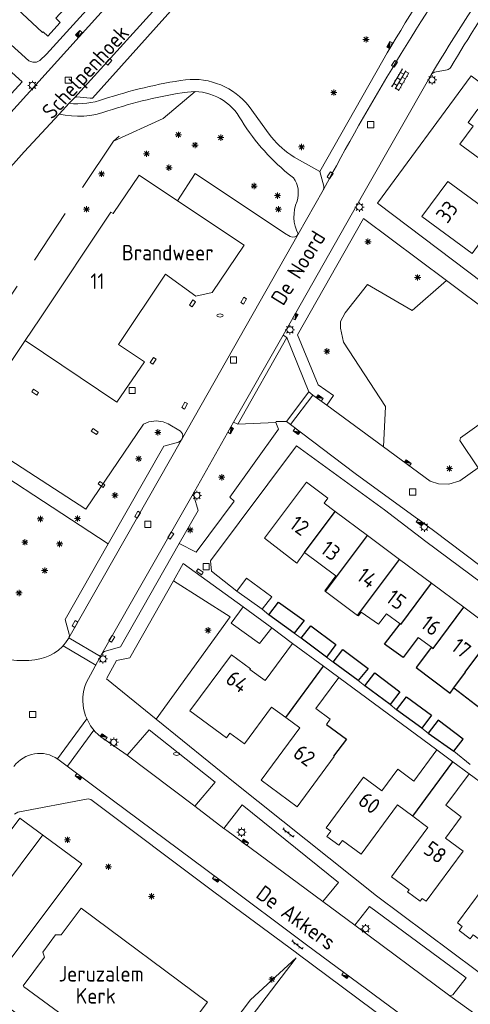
# Model space of a CAD drawing. Extents: x 168769 to 512904, y 516715 to 1559940.
# Tile 118 of 256: x 169532 to 169604, y 519786 to 519944. Entities that reach past the tile are written whole.
import ezdxf

# ---------------------------------------------------------------- set-up
doc = ezdxf.new("R2010")
doc.units = 0
doc.header["$MEASUREMENT"] = 0
doc.linetypes.add('LP', pattern=[14, 9, -5])
doc.layers.get('0').update_dxf_attribs({"linetype": 'CONTINUOUS'})
for name, color, linetype, lineweight in [('B01_HOOFDGEBOUW', 10, 'CONTINUOUS', 0), ('B02_bijgebouw', 12, 'CONTINUOUS', 0), ('B07_scheidingsmuur', 14, 'CONTINUOUS', 25), ('Q04_wegmarkering', 7, 'CONTINUOUS', 0), ('Q21_LANTAARNPAAL', 7, 'CONTINUOUS', 18), ('Q23_kolk', 7, 'CONTINUOUS', 18), ('Q26_BOOM', 7, 'CONTINUOUS', 18), ('Q28_rioolput', 7, 'CONTINUOUS', 18), ('Q92_BRANDKRAAN', 7, 'CONTINUOUS', 0), ('Q97_TROTTOIRKOLK', 7, 'CONTINUOUS', 0), ('S02_symb_open_verh', 7, 'CONTINUOUS', 13), ('T02_RASTER', 34, 'CONTINUOUS', 0), ('T03_HEK', 34, 'CONTINUOUS', 0), ('T51_CULTUURSCHEIDING', 3, 'CONTINUOUS', 0), ('V00_kant_verharding', 252, 'CONTINUOUS', 0), ('V11_VERKEERSDREMPEL', 7, 'CONTINUOUS', 0), ('Z19_Overigetekst', 7, 'CONTINUOUS', 0)]:
    doc.layers.add(name, color=color, linetype=linetype, lineweight=lineweight)
for name, color, linetype in [('B11_dakrand_hoofdgebouw', 20, 'CONTINUOUS'), ('B14_dakrand_bijgebouw', 30, 'CONTINUOUS'), ('Z02_Huisnummer', 253, 'CONTINUOUS'), ('Z06_STRAATNAAM', 7, 'CONTINUOUS'), ('Z09_FUNCTIEAANDUIDING', 7, 'CONTINUOUS')]:
    doc.layers.add(name, color=color, linetype=linetype)
doc.styles.add('ISOCP', font='isocp.shx', dxfattribs={"height": 1.8})

# ---------------------------------------------------------------- blocks, each defined once
blk = doc.blocks.new('Q21')
at = {"color": 0}
for points in [[(-1.5, 0), (-1, 0)], [(-1.06, 1.06), (-0.71, 0.71)], [(0, 1.5), (0, 1)], [(1.06, 1.06), (0.71, 0.71)], [(1.5, 0), (1, 0)], [(-1.06, -1.06), (-0.71, -0.71)], [(0, -1.5), (0, -1)], [(1.06, -1.06), (0.71, -0.71)]]:
    blk.add_lwpolyline(points, dxfattribs=at)
blk.add_circle((0, 0), 1, dxfattribs=at)
blk = doc.blocks.new('Q26')
at = {"color": 0}
for p, q in [((-1, 0), (1, 0)), ((-0.7, 0.7), (0.7, -0.7)), ((0.7, 0.7), (-0.7, -0.7)), ((0, 1), (0, -1))]:
    blk.add_line(p, q, dxfattribs=at)
blk = doc.blocks.new('Q28')
at = {"color": 0}
blk.add_lwpolyline([(1, 1), (1, -1), (-1, -1), (-1, 1)], close=True, dxfattribs=at)
blk = doc.blocks.new('Q97')
blk.add_hatch(color=256).paths.add_polyline_path([(-1, 1), (-1, 0), (1, 1)])
blk.add_line((1, 1), (-1, 0))
at = {"color": 0}
for points in [[(-1, 0), (-1, 1), (1, 1), (1, 0), (-1, 0)], [(0, 0.8), (0, 1)]]:
    blk.add_lwpolyline(points, dxfattribs=at)
blk = doc.blocks.new('Q23')
at = {"color": 0}
blk.add_lwpolyline([(0.99, -0.5), (-0.99, -0.5), (-0.99, 0.5), (0.99, 0.5), (0.99, -0.5)], dxfattribs=at)
blk = doc.blocks.new('Q92')
at = {"color": 0}
blk.add_ellipse((0, 0), major_axis=(-0.991, 0), ratio=0.499983, start_param=1.570796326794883, end_param=7.853981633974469, dxfattribs=at)
blk = doc.blocks.new('S024')
at = {"color": 0}
for p, q in [((0, 1.2), (6.7, 1.2)), ((0, 0), (6.7, 0)), ((0.2, 1.2), (0.2, 0)), ((1.25, 1.5), (1.25, 1.2)), ((1.25, 0), (1.25, -1.2)), ((2.3, 1.2), (2.3, 0)), ((3.35, 1.5), (3.35, 1.2)), ((3.35, 0), (3.35, -1.2)), ((4.4, 1.2), (4.4, 0)), ((5.45, 1.5), (5.45, 1.2)), ((5.45, 0), (5.45, -1.2)), ((6.5, 1.2), (6.5, 0)), ((0, -1.2), (6.7, -1.2)), ((0.2, -1.2), (0.2, -1.5)), ((2.3, -1.2), (2.3, -1.5)), ((4.4, -1.2), (4.4, -1.5)), ((6.5, -1.2), (6.5, -1.5))]:
    blk.add_line(p, q, dxfattribs=at)
blk = doc.blocks.new('S026')
for p, q in [((0, 0), (4.4, 0)), ((0.2, 0.5), (0.2, 0)), ((1.2, 0), (1.2, -0.5)), ((2.2, 0.5), (2.2, 0)), ((3.2, 0), (3.2, -0.5)), ((4.2, 0.5), (4.2, 0))]:
    blk.add_line(p, q)

msp = doc.modelspace()

# ---------------------------------------------------------------- linework, layer by layer
at = {"layer": 'B01_HOOFDGEBOUW'}
for points in [[(169538.91, 519951.59), (169541.7, 519949.08), (169537.73, 519944.71), (169538.47, 519944.03), (169536.45, 519941.81), (169535.71, 519942.49), (169535.63, 519942.4), (169530.73, 519946.98)], [(169608.72, 519916.16), (169610.56, 519918.67), (169602.73, 519924.44), (169604.84, 519927.3), (169604.03, 519927.89), (169605.6, 519930.03), (169606.4, 519929.43), (169606.83, 519930.02), (169614.92, 519924.05)], [(169614.69, 519907.94), (169612.4, 519909.63), (169610.77, 519907.42), (169607.12, 519910.12), (169604.69, 519906.83), (169596.63, 519912.77), (169600.78, 519918.41), (169607, 519913.83), (169608.72, 519916.16)], [(169571.33, 519860.97), (169578.06, 519869.99), (169581.5, 519867.42), (169580.89, 519866.61), (169582.66, 519865.29)], [(169582.66, 519865.29), (169587.84, 519861.42)], [(169577.73, 519858.67), (169576.49, 519856.98), (169571.33, 519860.97)], [(169587.84, 519861.42), (169593.01, 519857.56)], [(169582.78, 519854.9), (169577.73, 519858.67)], [(169593.01, 519857.56), (169598.17, 519853.71)], [(169582.78, 519854.9), (169580.99, 519852.49), (169581.11, 519852.4)], [(169598.17, 519853.71), (169603.34, 519849.86)], [(169581.11, 519852.4), (169586.28, 519848.54)], [(169589.64, 519847.11), (169586.87, 519849.09), (169586.4, 519848.45), (169586.28, 519848.54)], [(169603.34, 519849.86), (169608.51, 519845.99)], [(169589.64, 519847.11), (169590.93, 519848.82)], [(169593.13, 519847.17), (169590.93, 519848.82)], [(169598.17, 519843.41), (169596.03, 519845.01)], [(169571.39, 519838.04), (169575.82, 519844.03)], [(169575.82, 519844.03), (169580.81, 519840.35)], [(169568.07, 519827.88), (169565.74, 519829.6), (169565.17, 519828.83), (169559.31, 519833.16), (169566.01, 519842.19), (169569.05, 519839.95), (169568.96, 519839.83), (169571.39, 519838.04)], [(169580.81, 519840.35), (169583.27, 519838.53)], [(169583.27, 519838.53), (169579.58, 519833.54), (169581.89, 519831.84), (169581.26, 519830.98)], [(169574.71, 519832.11), (169572.44, 519833.78), (169568.07, 519827.88)], [(169582.41, 519825.9), (169582.53, 519825.82), (169576.54, 519817.72), (169570.75, 519822), (169576.98, 519830.43), (169574.71, 519832.11)], [(169599.03, 519826.88), (169595.33, 519821.87), (169592.74, 519823.79), (169590.17, 519820.32), (169587.23, 519822.49), (169581.2, 519814.35), (169581.96, 519813.79), (169581.34, 519812.96), (169583.27, 519811.53), (169583.86, 519812.33), (169586.85, 519810.12), (169592.69, 519818.02), (169595.13, 519816.21)], [(169601.61, 519824.97), (169599.03, 519826.88)], [(169604.2, 519823.05), (169601.61, 519824.97)], [(169595.13, 519816.21), (169597.58, 519814.4), (169591.72, 519806.47), (169594.55, 519804.38), (169594.3, 519804.04), (169596.33, 519802.54), (169596.67, 519802.99), (169597.29, 519802.54), (169603.23, 519810.58), (169600.4, 519812.68), (169602.95, 519816.13), (169600.45, 519817.98), (169604.2, 519823.05)], [(169619.97, 519811.47), (169616.2, 519806.4), (169613.65, 519808.3), (169611.16, 519804.95), (169608.29, 519807.08), (169602.32, 519799.03), (169603.08, 519798.47), (169602.6, 519797.83), (169604.4, 519796.49), (169604.87, 519797.13), (169607.95, 519794.84), (169613.76, 519802.66), (169616.16, 519800.87)], [(169532.51, 519788.9), (169535.94, 519793.51), (169535.66, 519794.32), (169537.72, 519797.09), (169538.61, 519797.09), (169541.83, 519801.42), (169562.13, 519786.3)], [(169532.55, 519788.81), (169544.39, 519780.09), (169544.73, 519779.84), (169542.93, 519777.42), (169550.97, 519771.48)], [(169550.97, 519771.48), (169562.13, 519786.3)]]:
    msp.add_lwpolyline(points, dxfattribs=at)
msp.add_lwpolyline([(169547.85, 519892.18), (169551.98, 519889.38), (169547.58, 519882.9), (169532.81, 519892.79), (169535.15, 519896.28), (169546.6, 519913.46), (169546.98, 519913.23), (169551.14, 519919.45), (169557.33, 519915.32), (169568.02, 519908.18), (169562.87, 519900.51), (169560.24, 519899.95), (169555.36, 519903.47)], close=True, dxfattribs=at)
at = {"layer": 'B02_bijgebouw'}
for points in [[(169566.84, 519852.45), (169568.42, 519854.55), (169572.49, 519851.56), (169570.92, 519849.53)], [(169570.92, 519849.53), (169566.84, 519852.45)], [(169565.97, 519847.3), (169567.89, 519849.9)], [(169567.89, 519849.9), (169572.47, 519846.53)], [(169572.47, 519846.53), (169570.49, 519844.01), (169565.97, 519847.3)]]:
    msp.add_lwpolyline(points, dxfattribs=at)
at = {"layer": 'B07_scheidingsmuur'}
for points in [[(169577.73, 519858.67), (169582.66, 519865.29)], [(169581.11, 519852.4), (169587.84, 519861.42)], [(169586.28, 519848.54), (169593.01, 519857.56)], [(169593.24, 519847.09), (169598.17, 519853.71)], [(169598.4, 519843.24), (169603.34, 519849.86)], [(169593.13, 519847.17), (169593.24, 519847.09)], [(169603.57, 519839.38), (169608.51, 519845.99)], [(169598.17, 519843.41), (169598.4, 519843.24)], [(169574.71, 519832.11), (169580.81, 519840.35)], [(169603.57, 519839.38), (169601.71, 519836.88), (169601.75, 519836.86)], [(169595.13, 519816.21), (169601.61, 519824.97)]]:
    msp.add_lwpolyline(points, dxfattribs=at)
at = {"layer": 'B11_dakrand_hoofdgebouw'}
for points in [[(169596.03, 519845.01), (169593.62, 519841.75), (169590.62, 519843.89), (169593.13, 519847.17)], [(169598.17, 519843.41), (169595.67, 519840.15), (169601.15, 519836), (169601.75, 519836.86)], [(169601.75, 519836.86), (169606.64, 519833.13), (169606.02, 519832.38), (169606.26, 519832.18)]]:
    msp.add_lwpolyline(points, dxfattribs=at)
at = {"layer": 'B11_dakrand_hoofdgebouw', "flags": 128}
msp.add_lwpolyline([(169581.26, 519830.98), (169584.47, 519828.6), (169582.41, 519825.9)], dxfattribs=at)
at = {"layer": 'B14_dakrand_bijgebouw'}
for points in [[(169571.99, 519848.65), (169573.58, 519850.7), (169577.66, 519847.72), (169576.06, 519845.7)], [(169576.06, 519845.7), (169571.99, 519848.65)], [(169577.2, 519844.89), (169578.74, 519846.86), (169582.79, 519843.88), (169581.27, 519841.83)], [(169581.27, 519841.83), (169577.2, 519844.89)], [(169582.32, 519841.03), (169583.89, 519843.03), (169587.97, 519840.01), (169586.38, 519838.08)], [(169586.38, 519838.08), (169582.32, 519841.03)], [(169587.44, 519837.18), (169589.02, 519839.29), (169593.07, 519836.25), (169591.49, 519834.21)], [(169591.49, 519834.21), (169587.44, 519837.18)], [(169592.53, 519833.36), (169594.14, 519835.44), (169598.15, 519832.47), (169596.58, 519830.41)], [(169596.58, 519830.41), (169592.53, 519833.36)], [(169601.74, 519826.67), (169603.26, 519828.64), (169599.24, 519831.66), (169597.62, 519829.61)], [(169597.62, 519829.61), (169601.74, 519826.67)]]:
    msp.add_lwpolyline(points, dxfattribs=at)
at = {"layer": 'Q04_wegmarkering'}
for points in [[(169572.23, 519966.68), (169540.75, 519931.9)], [(169557.97, 519876.83), (169576.73, 519909.92)], [(169557.97, 519876.83), (169539.86, 519844.95)], [(169560.03, 519868.51), (169545.17, 519842.37)], [(169535.65, 519813.23), (169520.89, 519793.46), (169519.65, 519794.31)]]:
    msp.add_lwpolyline(points, dxfattribs=at)
for points in [[(169580.74, 519917, -0.028223), (169605.46, 519957.82)], [(169598.1, 519935.59, -0.016899), (169610.26, 519954.39)]]:
    msp.add_lwpolyline(points, format="xyb", dxfattribs=at)
at = {"layer": 'T02_RASTER'}
msp.add_lwpolyline([(169565.8, 519848.31), (169553.89, 519831.83)], dxfattribs=at)
at = {"layer": 'T03_HEK', "linetype": 'LP'}
msp.add_lwpolyline([(169555.01, 519928.54), (169547.01, 519924.92), (169525.46, 519892.41)], dxfattribs=at)
at = {"layer": 'T51_CULTUURSCHEIDING'}
for points in [[(169560.15, 519932.88), (169555.01, 519928.54)], [(169547.01, 519924.92), (169547.92, 519925.7)], [(169590.46, 519875.69), (169590.76, 519882.2), (169584, 519892.55), (169583.51, 519894.77), (169583.52, 519895.87), (169584.27, 519897.26), (169587.89, 519901.85), (169595.06, 519897.66), (169600.57, 519902.47)], [(169519.24, 519877.67), (169546.15, 519860.08)], [(169576.39, 519793.43), (169569.05, 519786.66), (169559.99, 519774.69), (169556.79, 519769.76)], [(169576.39, 519793.43), (169558.98, 519770.53)]]:
    msp.add_lwpolyline(points, dxfattribs=at)
at = {"layer": 'V00_kant_verharding'}
for points in [[(169580.19, 519920), (169590.32, 519937.91, -0.019173), (169602.43, 519956.89), (169604.89, 519957.43, 0.210784), (169605.46, 519957.82), (169606.9, 519959.89, 0.490384), (169604.83, 519966.23), (169598.2, 519968.5, 0.041493), (169594.94, 519968.98)], [(169581.32, 519882.39), (169579.1, 519884.03), (169578.45, 519884.53), (169574.91, 519893.27), (169574.28, 519893.68), (169587.27, 519916.56), (169598.1, 519935.59, -0.169229), (169598.65, 519935.99), (169600.69, 519936.4, 0.174601), (169601.26, 519936.81, -0.018187), (169610.32, 519950.91, 0.095513), (169610.47, 519951.6), (169610.06, 519953.67, -0.154551), (169610.26, 519954.39), (169612.07, 519956.77, -0.373723), (169619.05, 519957.59), (169632.49, 519947.6)], [(169539.91, 519931, 0.116633), (169545.43, 519931.65, -0.044831), (169558.62, 519934.79, -0.256296), (169568.82, 519930.51)], [(169538.29, 519929.24, 0.141679), (169546.09, 519929.76, -0.044705), (169558.9, 519932.81, -0.294833), (169567.24, 519928.81, -0.268483)], [(169568.82, 519930.51), (169572.08, 519926.01, 0.081126), (169575.52, 519922.69), (169576.05, 519922.31)], [(169575.12, 519919.66, -0.086649), (169567.24, 519928.81)], [(169557.33, 519915.32), (169560.15, 519919.7), (169574.51, 519910.11), (169575.44, 519909.55, 0.382838), (169576.73, 519909.92)], [(169575.12, 519919.66), (169575.99, 519918.99, -0.226198), (169576.55, 519915.23, 0.227453), (169576.73, 519909.92)], [(169576.73, 519909.92), (169580.74, 519917, 0.128304), (169580.87, 519917.68), (169580.19, 519920)], [(169555.83, 519879.4), (169557.8, 519878.2, -0.574393), (169557.48, 519876.45), (169555.14, 519875.81), (169546.15, 519860.08), (169539.26, 519847.87), (169539.9, 519845.51, -0.193966), (169539.8, 519844.83, -0.237626), (169534.36, 519841.4)], [(169557.57, 519860.14), (169560.63, 519865.45), (169559.96, 519867.82, -0.171787), (169560.03, 519868.51), (169566.34, 519879.67), (169567.02, 519879.32), (169573.15, 519879.59)], [(169545.17, 519842.37, -0.194895), (169545.75, 519842.81), (169548.13, 519843.5), (169557.57, 519860.14)], [(169534.36, 519841.4, -0.14068), (169526.77, 519842.46)], [(169545.01, 519828.99, -0.333424), (169542.61, 519837.71)], [(169530.99, 519824.22, -0.408267), (169538.08, 519825.4)]]:
    msp.add_lwpolyline(points, format="xyb", dxfattribs=at)
for points in [[(169558.2, 519960.35), (169547.97, 519948.92), (169528.01, 519926.8), (169526.76, 519925.62), (169526.08, 519925.13), (169524.87, 519924.66), (169523.65, 519924.3), (169522.5, 519924.17), (169521.74, 519924.34), (169520.93, 519924.52), (169520.23, 519924.8), (169512.57, 519931.22), (169513.79, 519932.65)], [(169547.3, 519957.91), (169550.75, 519954.95), (169536.26, 519938.92), (169535.19, 519937.91), (169534.62, 519937.62), (169534.03, 519937.6), (169533.4, 519937.84), (169516.28, 519953.39), (169523.15, 519960.7)], [(169532.32, 519934.44), (169514.09, 519950.95)], [(169540.75, 519931.9), (169541.12, 519932.02), (169543.27, 519931.82), (169543.64, 519931.84), (169558.57, 519948.51)], [(169614.69, 519907.94), (169608.96, 519900.18), (169589.45, 519914.9), (169604.56, 519935.43), (169623.96, 519920.83), (169620.39, 519915.67)], [(169527.78, 519929.44), (169530.04, 519931.94), (169532.32, 519934.44)], [(169540.75, 519931.9), (169539.91, 519931), (169538.29, 519929.24)], [(169471.57, 519886.44), (169479.83, 519886.94), (169482.11, 519887.07), (169485.41, 519887.27), (169494.81, 519887.89), (169497.03, 519888.17), (169498.71, 519888.39), (169500, 519888.72), (169501.18, 519889.21), (169502.63, 519890.13), (169503.86, 519891.13), (169506.35, 519893.81), (169506.61, 519893.91), (169507.99, 519893.9), (169509.16, 519893.92), (169509.37, 519894.03), (169522.82, 519909.06), (169522.89, 519909.35), (169522.6, 519911.61), (169522.6, 519911.91), (169532.66, 519923.16), (169538.29, 519929.24)], [(169576.05, 519922.31), (169580.19, 519920)], [(169557.32, 519915.31), (169557.33, 519915.32)], [(169581.32, 519882.39), (169582.39, 519883.94), (169579.95, 519885.68), (169576.59, 519893.74), (169587.25, 519912.46)], [(169587.25, 519912.46), (169600.57, 519902.47)], [(169600.57, 519902.47), (169608.01, 519896.86), (169624.06, 519884.76), (169623.95, 519883.96)], [(169532.81, 519892.79), (169523.14, 519878.29), (169542.59, 519865.65), (169551.82, 519879.34), (169552.7, 519879.71), (169553.87, 519879.9), (169555, 519879.73)], [(169585.87, 519871.4), (169598.49, 519862.21), (169618.65, 519846.96), (169620.23, 519846.4), (169622.69, 519846.38), (169624.58, 519847.05), (169626, 519848.12), (169640.82, 519867.77), (169641.43, 519869.85), (169641.16, 519872.5), (169639.96, 519874.3), (169628.35, 519882.92), (169626.42, 519883.72), (169624.58, 519883.95), (169623.95, 519883.96)], [(169623.95, 519883.96), (169621.43, 519883.08), (169617.43, 519880.46), (169614.43, 519884.59), (169613.69, 519884.86), (169609.06, 519881.57), (169602.83, 519877.13), (169602.69, 519876.72), (169605.66, 519872.31), (169602.74, 519870.19), (169600.96, 519869.67), (169599.31, 519869.73), (169597.93, 519870.14), (169590.46, 519875.69)], [(169590.46, 519875.69), (169581.32, 519882.39)], [(169555, 519879.73), (169555.83, 519879.4)], [(169573.15, 519879.59), (169573.58, 519878.53), (169565.75, 519867.57)], [(169573.15, 519879.59), (169573.18, 519879.75), (169574.86, 519879.76), (169575.48, 519879.26), (169585.87, 519871.4)], [(169622.09, 519827.05), (169629.03, 519836.8), (169622.46, 519841.74), (169597.23, 519860.47), (169590.61, 519865.54), (169576.44, 519875.86), (169562.61, 519857.33), (169562.79, 519855.65), (169566.84, 519852.45)], [(169560.29, 519858.71), (169566.43, 519866.94), (169565.75, 519867.57)], [(169560.29, 519858.71), (169557.57, 519860.14)], [(169567.89, 519849.9), (169558.21, 519856.89), (169556.65, 519854.09)], [(169556.65, 519854.09), (169549.65, 519841.73), (169547.48, 519841.26)], [(169556.65, 519854.09), (169565.8, 519848.31)], [(169570.92, 519849.53), (169571.99, 519848.65)], [(169575.82, 519844.03), (169572.47, 519846.53)], [(169576.06, 519845.7), (169577.2, 519844.89)], [(169542.61, 519837.71), (169545.17, 519842.37)], [(169547.48, 519841.26), (169545.96, 519838.44)], [(169581.27, 519841.83), (169582.32, 519841.03)], [(169545.87, 519838.35), (169553.89, 519831.83), (169566.56, 519821.55)], [(169599.03, 519826.88), (169583.27, 519838.53)], [(169586.38, 519838.08), (169587.44, 519837.18)], [(169591.49, 519834.21), (169592.53, 519833.36)], [(169560.09, 519817.84), (169563.37, 519821.67), (169552.77, 519830.12), (169549.23, 519826.03)], [(169596.58, 519830.41), (169597.62, 519829.61)], [(169545.01, 519828.99), (169549.23, 519826.03)], [(169684.8, 519710.09), (169683.57, 519713.78), (169682.65, 519715.6), (169680.76, 519718.32), (169679.31, 519720.02), (169664.52, 519731.25), (169647.1, 519744.24), (169639.31, 519750), (169617.18, 519766.36), (169596.11, 519782.15), (169578.05, 519795.5), (169564.18, 519805.89), (169544.51, 519820.55), (169538.08, 519825.4)], [(169549.23, 519826.03), (169560.09, 519817.84)], [(169604.39, 519824.56), (169601.74, 519826.67)], [(169604.2, 519823.05), (169619.97, 519811.47)], [(169566.56, 519821.55), (169589.3, 519803.38), (169605.38, 519791.39), (169619.9, 519780.76), (169634.59, 519800.5), (169628.5, 519804.86)], [(169531.11, 519816.55), (169531.63, 519816.87), (169542.95, 519819.03), (169543.39, 519818.91), (169563.17, 519804.05), (169576.45, 519794.2), (169576.48, 519794.17), (169593.73, 519781.35), (169603.21, 519774.24)], [(169560.09, 519817.84), (169564.79, 519814.24)], [(169564.79, 519814.24), (169567.73, 519818.06)], [(169567.73, 519818.06), (169583.2, 519805.55)], [(169546.3, 519773.5), (169530.35, 519785.24), (169526.74, 519784.68), (169524.02, 519786.68), (169526.17, 519789.57), (169527.11, 519788.85), (169541.91, 519808.55), (169531.98, 519815.91), (169517.21, 519796.12), (169519.65, 519794.31)], [(169564.79, 519814.24), (169565.22, 519813.9), (169580.67, 519802.48)], [(169580.67, 519802.48), (169583.2, 519805.55)], [(169580.67, 519802.48), (169585.81, 519798.68)], [(169585.81, 519798.68), (169588.2, 519801.66), (169603.72, 519790.19), (169601.59, 519787.43)], [(169601.12, 519787.31), (169585.81, 519798.68)], [(169601.59, 519787.43), (169601.12, 519787.31)], [(169606.85, 519783.16), (169601.12, 519787.31)]]:
    msp.add_lwpolyline(points, dxfattribs=at)
at = {"layer": 'V11_VERKEERSDREMPEL'}
for points in [[(169566.34, 519879.67), (169574.28, 519893.68)], [(169567.02, 519879.32), (169574.91, 519893.27)], [(169574.86, 519879.76), (169578.45, 519884.53)], [(169575.48, 519879.26), (169579.1, 519884.03)], [(169544.94, 519841.95), (169539.86, 519844.95)], [(169538.93, 519843.67), (169544.17, 519840.54)], [(169537.99, 519825.47), (169542.74, 519831.87)], [(169543.86, 519830.09), (169539.6, 519824.26)]]:
    msp.add_lwpolyline(points, dxfattribs=at)

# ---------------------------------------------------------------- block references
at = {"layer": 'Q21_LANTAARNPAAL', "xscale": 0.5, "yscale": 0.5}
for p in [(169533.98, 519933.89), (169598.24, 519934.76), (169586.56, 519914.29), (169575.39, 519894.53), (169560.43, 519867.87), (169597.01, 519862.77), (169545.32, 519841.54), (169547.07, 519828.12), (169567.63, 519813.64), (169587.56, 519798.1)]:
    msp.add_blockref('Q21', p, dxfattribs=at)
at = {"layer": 'Q23_kolk'}
for p, xscale, yscale, rotation in [((169546.26, 519937.67), 0.5, 0.5, 47.71182333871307), ((169592.19, 519937.36), 0.4999999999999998, 0.4999999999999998, 237.1224146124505), ((169581.84, 519919.41), 0.5, 0.5, 236.2860293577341), ((169567.97, 519899.23), 0.5, 0.5, 240.6023616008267), ((169559.72, 519898.79), 0.5, 0.5, 235.6645755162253), ((169553.4, 519889.54), 0.5, 0.5, 56.09489511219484), ((169534.42, 519884.49), 0.5, 0.5, 326.5011168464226), ((169558.45, 519882.33), 0.5, 0.5, 60.60236159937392), ((169544, 519878.14), 0.4999999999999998, 0.4999999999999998, 146.1904419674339), ((169545.09, 519869.64), 0.5, 0.5, 146.1546597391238), ((169550.9, 519864.76), 0.5, 0.5, 238.0311574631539), ((169556.22, 519861.39), 0.5, 0.5, 236.8714035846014), ((169560.91, 519855.57), 0.5, 0.5, 325.1032550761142), ((169540.84, 519847.16), 0.5, 0.5, 239.8117609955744), ((169546.74, 519844.78), 0.4999999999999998, 0.4999999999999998, 238.3416936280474)]:
    msp.add_blockref('Q23', p, dxfattribs=dict(at, xscale=xscale, yscale=yscale, rotation=rotation))
at = {"layer": 'Q26_BOOM', "xscale": 0.5, "yscale": 0.5}
for p in [(169587.64, 519941.28), (169582.45, 519932.73), (169557.45, 519925.93), (169564.27, 519925.47), (169560.14, 519924.26), (169577.26, 519923.97), (169552.33, 519922.87), (169555.94, 519920.62), (169545.1, 519919.64), (169569.64, 519917.67), (169573.4, 519916.14), (169542.68, 519913.95), (169573.54, 519913.95), (169587.93, 519908.72), (169595.92, 519902.96), (169581.33, 519891.08), (169554.16, 519878.01), (169551.07, 519873.76), (169564.43, 519870.78), (169601.05, 519872.19), (169547.25, 519867.89), (169535.27, 519864.08), (169541.24, 519864.14), (169559.35, 519862.31), (169532.77, 519860.33), (169538.35, 519860.05), (169535.96, 519855.77), (169531.84, 519852.16), (169562.22, 519846.15), (169539.62, 519812.41), (169546.2, 519808.07), (169553.14, 519803.3), (169572.49, 519789.96)]:
    msp.add_blockref('Q26', p, dxfattribs=at)
at = {"layer": 'Q28_rioolput', "xscale": 0.5, "yscale": 0.5}
for p in [(169539.75, 519934.73), (169588.39, 519927.55), (169566.31, 519889.66), (169550.02, 519884.76), (169595.12, 519868.42), (169552.54, 519863.2), (169561.92, 519856.39), (169534.02, 519832.59)]:
    msp.add_blockref('Q28', p, dxfattribs=at)
at = {"layer": 'Q92_BRANDKRAAN', "xscale": 0.5, "yscale": 0.5}
for p in [(169564.15, 519896.83), (169557.19, 519826.26)]:
    msp.add_blockref('Q92', p, dxfattribs=at)
at = {"layer": 'Q97_TROTTOIRKOLK'}
for p, xscale, yscale, rotation in [((169541.64, 519942.04), 0.5, 0.5, 47.4683802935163), ((169591.64, 519940.28), 0.5, 0.5, 59.65675111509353), ((169576.06, 519896.79), 0.4999999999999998, 0.4999999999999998, 241.5270801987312), ((169580.03, 519883.35), 0.5, 0.5, 323.3109542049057), ((169565.64, 519878.47), 0.4999999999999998, 0.4999999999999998, 238.9401716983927), ((169576.64, 519878.37), 0.4999999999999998, 0.4999999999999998, 143.1904046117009), ((169594.2, 519872.92), 0.5, 0.5, 323.3454990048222), ((169596.4, 519863.74), 0.4999999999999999, 0.4999999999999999, 143.9916280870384), ((169545.29, 519828.79), 0.5, 0.5, 322.0294983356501), ((169541.55, 519822.79), 0.4999999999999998, 0.4999999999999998, 142.9147057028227), ((169568.05, 519811.81), 0.5, 0.5, 323.5006368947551), ((169563.64, 519806.29), 0.5, 0.5, 143.2852116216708), ((169584.43, 519790.78), 0.5, 0.5, 143.5006368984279)]:
    msp.add_blockref('Q97', p, dxfattribs=dict(at, xscale=xscale, yscale=yscale, rotation=rotation))
at = {"layer": 'S02_symb_open_verh'}
for name, p, xscale, yscale, rotation in [('S024', (169594.01, 519936.22), 0.4999999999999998, 0.4999999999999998, 239.6273304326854), ('S026', (169574.24, 519814.19), 0.5, 0.5, 322.4298554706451), ('S026', (169575.69, 519796.16), 0.5, 0.5, 322.4298554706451)]:
    msp.add_blockref(name, p, dxfattribs=dict(at, xscale=xscale, yscale=yscale, rotation=rotation))

# ---------------------------------------------------------------- texts
at = {"layer": 'Z02_Huisnummer', "style": 'ISOCP'}
for s, rotation, p in [('33', 53, (169600.7, 519911.52)), ('12', 323.436, (169575.13, 519862.79)), ('13', 323, (169580.11, 519858.77)), ('14', 323, (169585.94, 519854.43)), ('15', 323, (169590.64, 519850.91)), ('16', 323, (169596.22, 519846.75)), ('17', 323, (169601.13, 519843.09)), ('64', 323.5724, (169564.85, 519837.86)), ('62', 323.5758, (169575.7, 519825.93)), ('60', 323.5758, (169586.16, 519818.28)), ('58', 323.5758, (169596.68, 519810.4))]:
    msp.add_text(s, height=2.5, rotation=rotation, dxfattribs=at).set_placement(p)
msp.add_text('11', height=2.5, dxfattribs=at).set_placement((169543.32, 519901.11))
at = {"layer": 'Z06_STRAATNAAM', "style": 'ISOCP'}
for s, rotation, p in [('Schelpenhoek', 47.8788, (169537.15, 519928.26)), ('De Noord', 58.2464, (169574.31, 519898.26)), ('De Akkers', 323.5858, (169569.74, 519803.25))]:
    msp.add_text(s, height=2.5, rotation=rotation, dxfattribs=at).set_placement(p)
at = {"layer": 'Z09_FUNCTIEAANDUIDING', "style": 'ISOCP'}
for s, p in [('Brandweer', (169548.38, 519905.71)), ('Kerk', (169540.95, 519786.04))]:
    msp.add_text(s, height=2.5, dxfattribs=at).set_placement(p)
at = {"layer": 'Z19_Overigetekst', "style": 'ISOCP'}
msp.add_text('Jeruzalem', height=2.5, dxfattribs=at).set_placement((169538.2, 519789.6))

doc.saveas('drawing.dxf')
